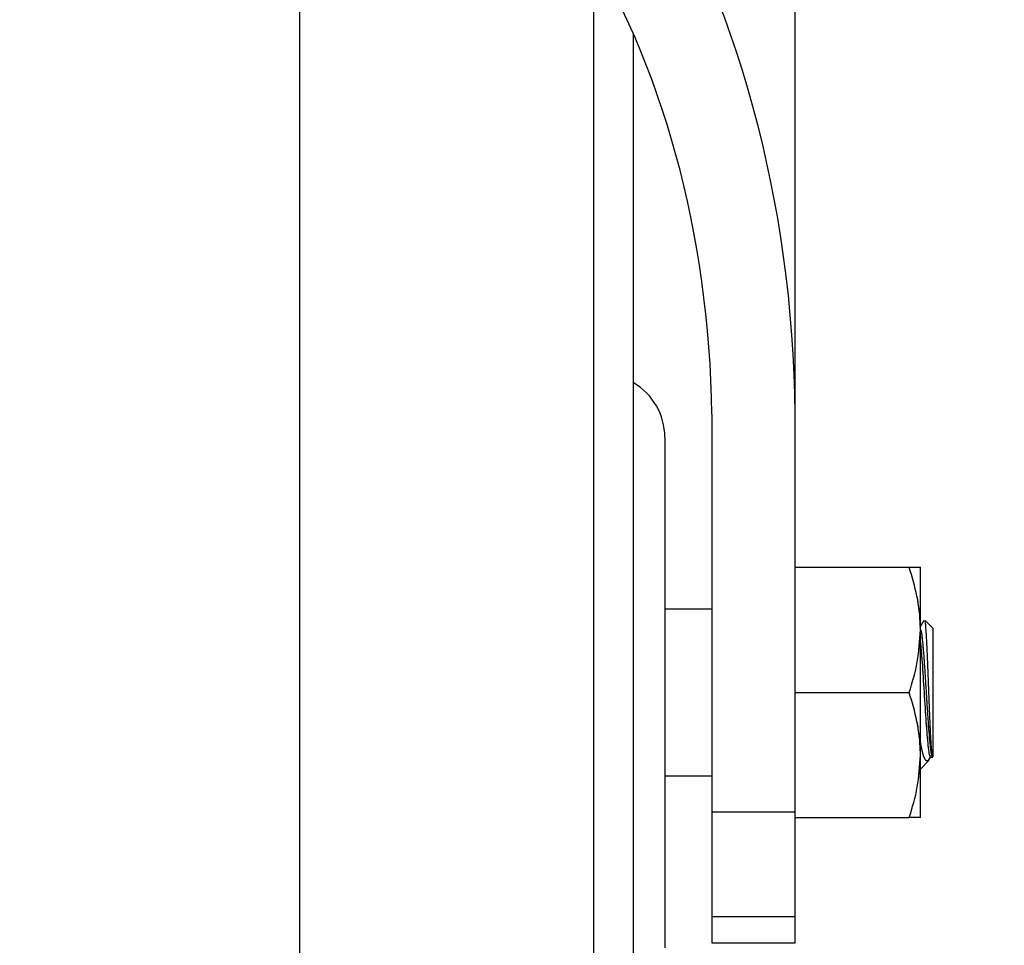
# Paper-space layout 'Sheet9' of a CAD drawing. Header units: inches. Extents: x 2.34 to 9.39, y 0.52 to 7.47.
# Tile 6 of 32: x 4.25 to 4.41, y 2.11 to 2.26. Entities that reach past the tile are written whole.
import ezdxf

# ---------------------------------------------------------------- set-up
doc = ezdxf.new("R2010")
doc.units = ezdxf.units.IN
doc.header["$MEASUREMENT"] = 0
doc.linetypes.add('PHANTOM', pattern=[0.49999999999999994, 0.25, -0.05, 0.05, -0.05, 0.05, -0.05])
doc.layers.add('FORMAT', color=7, linetype='Continuous')
doc.styles.add('SLDTEXTSTYLE0', font='TXT', dxfattribs={"width": 0.75})
doc.dimstyles.new('SLDDIMSTYLE11', dxfattribs={"dimtxt": 0.1041666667, "dimasz": 0.13, "dimexe": 0, "dimexo": 0.0625, "dimgap": 0.0260416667, "dimtad": 0, "dimtih": 1, "dimtoh": 1, "dimdec": 1, "dimlfac": 18, "dimrnd": 1e-09, "dimzin": 12, "dimdsep": 46, "dimtxsty": 'SLDTEXTSTYLE0', "dimsah": 1, "dimcen": 0.09, "dimadec": 0, "dimazin": 3, "dimtfac": 1, "dimtdec": 1, "dimtofl": 0, "dimtmove": 0, "dimatfit": 3, "dimfxl": 1, "dimfrac": 2, "dimtolj": 1, "dimtzin": 12, "dimarcsym": 0})

# ---------------------------------------------------------------- blocks, each defined once
blk = doc.blocks.new('_D_76')
at = {"layer": 'FORMAT', "color": 7}
for p, q in [((5.9691685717, 6.7509256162), (3.1807116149, 6.7509256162)), ((3.3057116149, 6.7509256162), (3.3057116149, 5.1785009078)), ((3.1517764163, 5.1573782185), (3.1200923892, 5.1573782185)), ((3.1200923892, 5.1573782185), (3.1200923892, 4.9918689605)), ((3.4596467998, 5.1573782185), (3.4913308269, 5.1573782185)), ((3.4913308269, 5.1573782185), (3.4913308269, 4.9918689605)), ((3.1200923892, 4.9918689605), (3.1517764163, 4.9918689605)), ((3.4913308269, 4.9918689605), (3.4596467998, 4.9918689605)), ((3.3057116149, 1.986126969), (3.3057116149, 4.8318573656)), ((4.0575565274, 1.986126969), (3.1807116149, 1.986126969))]:
    blk.add_line(p, q, dxfattribs=at)
for points in [[(3.3057116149, 6.7509256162), (3.2857116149, 6.6209256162), (3.3257116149, 6.6209256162)], [(3.3057116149, 1.986126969), (3.3257116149, 2.116126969), (3.2857116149, 2.116126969)]]:
    blk.add_solid(points, dxfattribs=at)
at = {"layer": 'FORMAT', "color": 7, "char_height": 0.1041666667, "attachment_point": 1, "style": 'SLDTEXTSTYLE0'}
for s, insert in [('2178', (3.1517764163, 5.1261468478)), ('85.8', (3.1710665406, 4.9661352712))]:
    blk.add_mtext(s, dxfattribs=dict(at, insert=insert))
blk = doc.blocks.new('_D_78')
at = {"layer": 'FORMAT', "color": 7}
for p, q in [((4.8515722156, 5.7140035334), (3.5529575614, 5.7140035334)), ((3.6779575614, 5.7140035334), (3.6779575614, 4.5406452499)), ((3.5240223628, 4.5195225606), (3.4923383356, 4.5195225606)), ((3.4923383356, 4.5195225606), (3.4923383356, 4.3540133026)), ((3.8318927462, 4.5195225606), (3.8635767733, 4.5195225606)), ((3.8635767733, 4.5195225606), (3.8635767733, 4.3540133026)), ((3.4923383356, 4.3540133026), (3.5240223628, 4.3540133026)), ((3.8635767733, 4.3540133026), (3.8318927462, 4.3540133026)), ((3.6779575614, 1.986126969), (3.6779575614, 4.1940017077)), ((4.0575565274, 1.986126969), (3.5529575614, 1.986126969))]:
    blk.add_line(p, q, dxfattribs=at)
for points in [[(3.6779575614, 5.7140035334), (3.6579575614, 5.5840035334), (3.6979575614, 5.5840035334)], [(3.6779575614, 1.986126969), (3.6979575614, 2.116126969), (3.6579575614, 2.116126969)]]:
    blk.add_solid(points, dxfattribs=at)
at = {"layer": 'FORMAT', "color": 7, "char_height": 0.1041666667, "attachment_point": 1, "style": 'SLDTEXTSTYLE0'}
for s, insert in [('1704', (3.5240223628, 4.4882911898)), ('67.1', (3.543312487, 4.3282796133))]:
    blk.add_mtext(s, dxfattribs=dict(at, insert=insert))

psp = doc.layouts.new('Sheet9')

# ---------------------------------------------------------------- linework, layer by layer
at = {"color": 7, "linetype": 'Continuous', "lineweight": 25}
for p, q in [((4.3775426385, 2.1991105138), (4.3775426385, 2.3467741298)), ((4.2950565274, 2.1527936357), (4.2950565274, 2.3194603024)), ((4.3440193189, 2.1527936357), (4.3440193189, 2.275423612)), ((4.350612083, 2.1527936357), (4.350612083, 2.2623866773)), ((4.3636537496, 2.1991105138), (4.3636537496, 2.1329080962)), ((4.3775426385, 2.1329080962), (4.3775426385, 2.1991105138)), ((4.3558204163, 2.1952762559), (4.3558204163, 2.1103110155)), ((4.3775426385, 2.173626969), (4.3965152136, 2.173626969)), ((4.3983759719, 2.1632103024), (4.3983759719, 2.173626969)), ((4.3636537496, 2.1666825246), (4.3558204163, 2.1666825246)), ((4.398976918, 2.1647716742), (4.3982874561, 2.1635829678)), ((4.4004593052, 2.163476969), (4.399153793, 2.1647824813)), ((4.3983759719, 2.142376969), (4.3983759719, 2.1632103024)), ((4.4004593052, 2.163476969), (4.4004593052, 2.1421103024)), ((4.2950565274, 1.986126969), (4.2950565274, 2.1527936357)), ((4.3440193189, 1.9904106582), (4.3440193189, 2.1527936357)), ((4.350612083, 1.9976053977), (4.350612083, 2.1527936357)), ((4.3775426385, 2.1527936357), (4.3965152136, 2.1527936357)), ((4.3983759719, 2.1319603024), (4.3983759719, 2.142376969)), ((4.3983759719, 2.140026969), (4.3998041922, 2.1414551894)), ((4.3997506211, 2.1414480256), (4.4000811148, 2.1420160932)), ((4.4001254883, 2.1420065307), (4.4004727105, 2.1420065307)), ((4.4003533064, 2.1420043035), (4.4004593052, 2.1421103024)), ((4.3558204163, 2.1389047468), (4.3636537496, 2.1389047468)), ((4.3636537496, 2.1329080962), (4.3775426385, 2.1329080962)), ((4.3636537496, 2.1329080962), (4.3636537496, 2.1155142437)), ((4.3775426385, 2.1155142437), (4.3775426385, 2.1329080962)), ((4.3775426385, 2.1319603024), (4.3965152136, 2.1319603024)), ((4.3636537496, 2.1155142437), (4.3775426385, 2.1155142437)), ((4.3636537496, 2.1155142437), (4.3636537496, 2.111126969)), ((4.3775426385, 2.111126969), (4.3775426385, 2.1155142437)), ((4.3636537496, 2.111126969), (4.3775426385, 2.111126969))]:
    psp.add_line(p, q, dxfattribs=at)
at = {"color": 7, "linetype": 'PHANTOM', "lineweight": 18}
for p, q in [((4.3775426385, 2.1991105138), (4.3775426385, 2.3467741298)), ((4.3775426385, 2.1991105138), (4.3775426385, 2.3467741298)), ((4.3775426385, 2.1991105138), (4.3775426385, 2.3467741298)), ((4.2950565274, 2.1527936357), (4.2950565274, 2.3194603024)), ((4.2950565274, 2.1527936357), (4.2950565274, 2.3194603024)), ((4.2950565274, 2.1527936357), (4.2950565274, 2.3194603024)), ((4.3440193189, 2.1527936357), (4.3440193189, 2.275423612)), ((4.3440193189, 2.1527936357), (4.3440193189, 2.275423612)), ((4.3440193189, 2.1527936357), (4.3440193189, 2.275423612)), ((4.350612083, 2.1527936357), (4.350612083, 2.2623866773)), ((4.350612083, 2.1527936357), (4.350612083, 2.2623866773)), ((4.350612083, 2.1527936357), (4.350612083, 2.2623866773)), ((4.3636537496, 2.1991105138), (4.3636537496, 2.1329080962)), ((4.3636537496, 2.1991105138), (4.3636537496, 2.1329080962)), ((4.3636537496, 2.1991105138), (4.3636537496, 2.1329080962)), ((4.3775426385, 2.1329080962), (4.3775426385, 2.1991105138)), ((4.3775426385, 2.1329080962), (4.3775426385, 2.1991105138)), ((4.3775426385, 2.1329080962), (4.3775426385, 2.1991105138)), ((4.3558204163, 2.1952762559), (4.3558204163, 2.1103110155)), ((4.3558204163, 2.1952762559), (4.3558204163, 2.1103110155)), ((4.3558204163, 2.1952762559), (4.3558204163, 2.1103110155)), ((4.3775426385, 2.173626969), (4.3965152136, 2.173626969)), ((4.3775426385, 2.173626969), (4.3965152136, 2.173626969)), ((4.3775426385, 2.173626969), (4.3965152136, 2.173626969)), ((4.3983759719, 2.1632103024), (4.3983759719, 2.173626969)), ((4.3983759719, 2.1632103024), (4.3983759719, 2.173626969)), ((4.3983759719, 2.1632103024), (4.3983759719, 2.173626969)), ((4.3636537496, 2.1666825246), (4.3558204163, 2.1666825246)), ((4.3636537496, 2.1666825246), (4.3558204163, 2.1666825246)), ((4.3636537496, 2.1666825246), (4.3558204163, 2.1666825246)), ((4.398976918, 2.1647716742), (4.3982874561, 2.1635829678)), ((4.398976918, 2.1647716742), (4.3982874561, 2.1635829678)), ((4.398976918, 2.1647716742), (4.3982874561, 2.1635829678)), ((4.4004593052, 2.163476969), (4.399153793, 2.1647824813)), ((4.4004593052, 2.163476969), (4.399153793, 2.1647824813)), ((4.4004593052, 2.163476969), (4.399153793, 2.1647824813)), ((4.3983759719, 2.142376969), (4.3983759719, 2.1632103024)), ((4.3983759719, 2.142376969), (4.3983759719, 2.1632103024)), ((4.3983759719, 2.142376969), (4.3983759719, 2.1632103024)), ((4.4004593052, 2.163476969), (4.4004593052, 2.1421103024)), ((4.4004593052, 2.163476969), (4.4004593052, 2.1421103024)), ((4.4004593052, 2.163476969), (4.4004593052, 2.1421103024)), ((4.2950565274, 1.986126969), (4.2950565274, 2.1527936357)), ((4.2950565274, 1.986126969), (4.2950565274, 2.1527936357)), ((4.2950565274, 1.986126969), (4.2950565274, 2.1527936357)), ((4.3440193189, 1.9904106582), (4.3440193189, 2.1527936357)), ((4.3440193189, 1.9904106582), (4.3440193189, 2.1527936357)), ((4.3440193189, 1.9904106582), (4.3440193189, 2.1527936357)), ((4.350612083, 1.9976053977), (4.350612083, 2.1527936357)), ((4.350612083, 1.9976053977), (4.350612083, 2.1527936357)), ((4.350612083, 1.9976053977), (4.350612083, 2.1527936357)), ((4.3775426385, 2.1527936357), (4.3965152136, 2.1527936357)), ((4.3775426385, 2.1527936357), (4.3965152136, 2.1527936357)), ((4.3775426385, 2.1527936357), (4.3965152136, 2.1527936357)), ((4.3983759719, 2.1319603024), (4.3983759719, 2.142376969)), ((4.3983759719, 2.1319603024), (4.3983759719, 2.142376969)), ((4.3983759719, 2.1319603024), (4.3983759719, 2.142376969)), ((4.3983759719, 2.140026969), (4.3998041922, 2.1414551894)), ((4.3983759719, 2.140026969), (4.3998041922, 2.1414551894)), ((4.3983759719, 2.140026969), (4.3998041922, 2.1414551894)), ((4.3997506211, 2.1414480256), (4.4000811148, 2.1420160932)), ((4.3997506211, 2.1414480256), (4.4000811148, 2.1420160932)), ((4.3997506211, 2.1414480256), (4.4000811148, 2.1420160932)), ((4.4001254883, 2.1420065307), (4.4004727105, 2.1420065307)), ((4.4001254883, 2.1420065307), (4.4004727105, 2.1420065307)), ((4.4001254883, 2.1420065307), (4.4004727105, 2.1420065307)), ((4.4003533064, 2.1420043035), (4.4004593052, 2.1421103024)), ((4.4003533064, 2.1420043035), (4.4004593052, 2.1421103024)), ((4.4003533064, 2.1420043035), (4.4004593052, 2.1421103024)), ((4.3558204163, 2.1389047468), (4.3636537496, 2.1389047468)), ((4.3558204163, 2.1389047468), (4.3636537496, 2.1389047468)), ((4.3558204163, 2.1389047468), (4.3636537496, 2.1389047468)), ((4.3636537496, 2.1329080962), (4.3775426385, 2.1329080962)), ((4.3636537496, 2.1329080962), (4.3636537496, 2.1155142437)), ((4.3636537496, 2.1329080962), (4.3775426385, 2.1329080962)), ((4.3636537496, 2.1329080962), (4.3636537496, 2.1155142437)), ((4.3636537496, 2.1329080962), (4.3775426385, 2.1329080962)), ((4.3636537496, 2.1329080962), (4.3636537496, 2.1155142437)), ((4.3775426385, 2.1155142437), (4.3775426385, 2.1329080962)), ((4.3775426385, 2.1155142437), (4.3775426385, 2.1329080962)), ((4.3775426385, 2.1155142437), (4.3775426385, 2.1329080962)), ((4.3775426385, 2.1319603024), (4.3965152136, 2.1319603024)), ((4.3775426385, 2.1319603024), (4.3965152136, 2.1319603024)), ((4.3775426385, 2.1319603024), (4.3965152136, 2.1319603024)), ((4.3636537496, 2.1155142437), (4.3775426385, 2.1155142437)), ((4.3636537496, 2.1155142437), (4.3636537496, 2.111126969)), ((4.3636537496, 2.1155142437), (4.3775426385, 2.1155142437)), ((4.3636537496, 2.1155142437), (4.3636537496, 2.111126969)), ((4.3636537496, 2.1155142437), (4.3775426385, 2.1155142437)), ((4.3636537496, 2.1155142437), (4.3636537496, 2.111126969)), ((4.3775426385, 2.111126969), (4.3775426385, 2.1155142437)), ((4.3775426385, 2.111126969), (4.3775426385, 2.1155142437)), ((4.3775426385, 2.111126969), (4.3775426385, 2.1155142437)), ((4.3636537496, 2.111126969), (4.3775426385, 2.111126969)), ((4.3636537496, 2.111126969), (4.3775426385, 2.111126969)), ((4.3636537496, 2.111126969), (4.3775426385, 2.111126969))]:
    psp.add_line(p, q, dxfattribs=at)
at = {"color": 7, "linetype": 'Continuous', "lineweight": 25}
psp.add_arc((4.3453759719, 2.1952762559), 0.0104444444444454, 0, 59.9119829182, dxfattribs=at)
at = {"color": 7, "linetype": 'PHANTOM', "lineweight": 18}
psp.add_arc((4.3453759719, 2.1952762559), 0.0104444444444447, 0, 59.9119829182, dxfattribs=at)
psp.add_arc((4.3453759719, 2.1952762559), 0.0104444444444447, 0, 59.9119829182, dxfattribs=at)
psp.add_arc((4.3453759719, 2.1952762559), 0.0104444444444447, 0, 59.9119829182, dxfattribs=at)
at = {"color": 7, "linetype": 'Continuous', "lineweight": 25}
for major_axis, start_param, end_param in [((0, 0.1401601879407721), 4.729695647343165, 5.480480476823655), ((0, 0.1191566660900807), 4.732746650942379, 5.477429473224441)]:
    psp.add_ellipse((4.2848898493, 2.1966849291), major_axis=major_axis, ratio=0.6611482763, start_param=start_param, end_param=end_param, dxfattribs=at)
at = {"color": 7, "linetype": 'PHANTOM', "lineweight": 18}
for major_axis, start_param, end_param in [((0, 0.1401601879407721), 4.729695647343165, 5.480480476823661), ((0, 0.1401601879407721), 4.729695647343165, 5.480480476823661), ((0, 0.1401601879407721), 4.729695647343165, 5.480480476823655), ((0, 0.1191566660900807), 4.73274665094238, 5.477429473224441), ((0, 0.1191566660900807), 4.73274665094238, 5.477429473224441), ((0, 0.1191566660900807), 4.73274665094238, 5.477429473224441)]:
    psp.add_ellipse((4.2848898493, 2.1966849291), major_axis=major_axis, ratio=0.6611482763, start_param=start_param, end_param=end_param, dxfattribs=at)
at = {"color": 7, "linetype": 'Continuous', "lineweight": 25}
for points, knots in [([(4.398375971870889, 2.163210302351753), (4.398373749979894, 2.163457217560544), (4.398356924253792, 2.165327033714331), (4.397950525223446, 2.168852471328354), (4.396996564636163, 2.172025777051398), (4.396515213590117, 2.17362696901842)], [0, 0, 0, 0, 0.0700919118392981, 0.5307854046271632, 1, 1, 1, 1]), ([(4.396515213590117, 2.17362696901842), (4.397266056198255, 2.17362696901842), (4.398259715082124, 2.17362696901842), (4.398353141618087, 2.17362696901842), (4.398375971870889, 2.17362696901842)], [0, 0, 0, 0, 0.7556341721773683, 1, 1, 1, 1]), ([(4.399066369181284, 2.164695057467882), (4.399091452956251, 2.164700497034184), (4.39916412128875, 2.164716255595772), (4.399291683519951, 2.163239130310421), (4.399434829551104, 2.160582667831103), (4.3995854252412, 2.157027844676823), (4.399730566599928, 2.153101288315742), (4.399878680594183, 2.14922618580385), (4.400026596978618, 2.145867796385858), (4.40017211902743, 2.143390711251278), (4.400282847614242, 2.142382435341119), (4.400343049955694, 2.14217388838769), (4.400353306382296, 2.142138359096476)], [0, 0, 0, 0, 0.0629152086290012, 0.1822669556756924, 0.3003315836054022, 0.416565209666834, 0.531976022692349, 0.6450899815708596, 0.7578406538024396, 0.8678469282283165, 0.9774856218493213, 1, 1, 1, 1]), ([(4.396515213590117, 2.152793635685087), (4.397035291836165, 2.154485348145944), (4.398084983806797, 2.157899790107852), (4.398278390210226, 2.161429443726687), (4.398375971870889, 2.163210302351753)], [0, 0, 0, 0, 0.4954579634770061, 0.9999999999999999, 0.9999999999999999, 0.9999999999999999, 0.9999999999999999]), ([(4.400353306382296, 2.142138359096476), (4.400343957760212, 2.142163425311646), (4.400279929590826, 2.142335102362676), (4.40015849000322, 2.142932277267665), (4.400000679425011, 2.14430298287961), (4.399837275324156, 2.146156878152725), (4.399671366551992, 2.148385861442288), (4.399515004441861, 2.150867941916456), (4.399348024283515, 2.153454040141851), (4.399186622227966, 2.156007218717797), (4.39902720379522, 2.15837515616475), (4.398859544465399, 2.160436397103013), (4.398702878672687, 2.162015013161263), (4.398582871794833, 2.162926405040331), (4.398518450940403, 2.163108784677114), (4.398508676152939, 2.163136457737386)], [0, 0, 0, 0, 0.0151639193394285, 0.1038568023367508, 0.1913714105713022, 0.2795867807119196, 0.3680884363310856, 0.4554323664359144, 0.5440487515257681, 0.6320187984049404, 0.7197480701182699, 0.8084224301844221, 0.8958339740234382, 0.9841945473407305, 1, 1, 1, 1]), ([(4.400079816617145, 2.142279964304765), (4.400045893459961, 2.142231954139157), (4.399904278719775, 2.142031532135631), (4.399653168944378, 2.144162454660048), (4.399324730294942, 2.148240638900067), (4.399001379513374, 2.153456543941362), (4.398686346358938, 2.158523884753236), (4.398477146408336, 2.160677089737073), (4.398375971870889, 2.161718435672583)], [0, 0, 0, 0, 0.0600286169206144, 0.2505939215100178, 0.4417024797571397, 0.6320042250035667, 0.8220276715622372, 1, 1, 1, 1]), ([(4.398375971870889, 2.14237696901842), (4.398373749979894, 2.142623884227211), (4.398356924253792, 2.144493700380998), (4.397950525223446, 2.148019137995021), (4.396996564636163, 2.151192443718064), (4.396515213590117, 2.152793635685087)], [0, 0, 0, 0, 0.0700919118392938, 0.5307854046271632, 1, 1, 1, 1]), ([(4.399783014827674, 2.141476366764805), (4.399628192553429, 2.14140305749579), (4.399290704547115, 2.141243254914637), (4.398818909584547, 2.1423892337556), (4.398514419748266, 2.143963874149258), (4.398375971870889, 2.144679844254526)], [0, 0, 0, 0, 0.3160947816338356, 0.6890364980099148, 1, 1, 1, 1]), ([(4.396515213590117, 2.131960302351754), (4.397035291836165, 2.133652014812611), (4.398084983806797, 2.137066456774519), (4.398278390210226, 2.140596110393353), (4.398375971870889, 2.14237696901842)], [0, 0, 0, 0, 0.4954579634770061, 0.9999999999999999, 0.9999999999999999, 0.9999999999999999, 0.9999999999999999]), ([(4.400353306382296, 2.142138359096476), (4.400353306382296, 2.142105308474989), (4.400353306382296, 2.142013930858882), (4.400353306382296, 2.142015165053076), (4.400353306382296, 2.142015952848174)], [0, 0, 0, 0, 0.3616927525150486, 1, 1, 1, 1]), ([(4.398375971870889, 2.131960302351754), (4.398353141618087, 2.131960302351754), (4.398259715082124, 2.131960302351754), (4.397266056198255, 2.131960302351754), (4.396515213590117, 2.131960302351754)], [0, 0, 0, 0, 0.2443658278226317, 1, 1, 1, 1])]:
    psp.add_open_spline(points, degree=3, knots=knots, dxfattribs=at)
at = {"color": 7, "linetype": 'PHANTOM', "lineweight": 18}
for points, knots in [([(4.398375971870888, 2.163210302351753), (4.398373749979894, 2.163457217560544), (4.398356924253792, 2.165327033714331), (4.397950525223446, 2.168852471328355), (4.396996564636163, 2.172025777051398), (4.396515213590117, 2.17362696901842)], [0, 0, 0, 0, 0.070091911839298, 0.5307854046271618, 1, 1, 1, 1]), ([(4.396515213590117, 2.17362696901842), (4.397266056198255, 2.17362696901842), (4.398259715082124, 2.17362696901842), (4.398353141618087, 2.17362696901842), (4.398375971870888, 2.17362696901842)], [0, 0, 0, 0, 0.755634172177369, 1, 1, 1, 1]), ([(4.398375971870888, 2.163210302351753), (4.398373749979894, 2.163457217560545), (4.398356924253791, 2.165327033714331), (4.397950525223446, 2.168852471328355), (4.396996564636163, 2.172025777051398), (4.396515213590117, 2.17362696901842)], [0, 0, 0, 0, 0.070091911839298, 0.5307854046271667, 1, 1, 1, 1]), ([(4.396515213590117, 2.17362696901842), (4.397266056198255, 2.17362696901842), (4.398259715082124, 2.17362696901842), (4.398353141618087, 2.17362696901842), (4.398375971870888, 2.17362696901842)], [0, 0, 0, 0, 0.755634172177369, 1, 1, 1, 1]), ([(4.398375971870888, 2.163210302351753), (4.398373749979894, 2.163457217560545), (4.398356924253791, 2.165327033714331), (4.397950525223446, 2.168852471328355), (4.396996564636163, 2.172025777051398), (4.396515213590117, 2.17362696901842)], [0, 0, 0, 0, 0.070091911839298, 0.5307854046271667, 1, 1, 1, 1]), ([(4.396515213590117, 2.17362696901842), (4.397266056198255, 2.17362696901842), (4.398259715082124, 2.17362696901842), (4.398353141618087, 2.17362696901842), (4.398375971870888, 2.17362696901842)], [0, 0, 0, 0, 0.755634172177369, 1, 1, 1, 1]), ([(4.399066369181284, 2.164695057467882), (4.399091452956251, 2.164700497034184), (4.39916412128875, 2.164716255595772), (4.399291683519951, 2.163239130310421), (4.399434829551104, 2.160582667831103), (4.3995854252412, 2.157027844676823), (4.399730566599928, 2.153101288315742), (4.399878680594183, 2.14922618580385), (4.400026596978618, 2.145867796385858), (4.40017211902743, 2.143390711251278), (4.400282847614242, 2.142382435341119), (4.400343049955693, 2.14217388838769), (4.400353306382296, 2.142138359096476)], [0, 0, 0, 0, 0.0629152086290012, 0.1822669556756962, 0.300331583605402, 0.4165652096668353, 0.5319760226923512, 0.6450899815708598, 0.7578406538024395, 0.8678469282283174, 0.9774856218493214, 1, 1, 1, 1]), ([(4.399066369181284, 2.164695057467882), (4.399091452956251, 2.164700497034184), (4.39916412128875, 2.164716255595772), (4.399291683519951, 2.163239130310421), (4.399434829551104, 2.160582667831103), (4.3995854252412, 2.157027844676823), (4.399730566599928, 2.153101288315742), (4.399878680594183, 2.14922618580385), (4.400026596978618, 2.145867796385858), (4.400172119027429, 2.143390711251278), (4.400282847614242, 2.142382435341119), (4.400343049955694, 2.14217388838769), (4.400353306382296, 2.142138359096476)], [0, 0, 0, 0, 0.0629152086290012, 0.1822669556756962, 0.300331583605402, 0.4165652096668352, 0.5319760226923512, 0.6450899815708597, 0.7578406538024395, 0.8678469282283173, 0.9774856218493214, 1, 1, 1, 1]), ([(4.399066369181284, 2.164695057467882), (4.399091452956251, 2.164700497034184), (4.39916412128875, 2.164716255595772), (4.399291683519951, 2.163239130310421), (4.399434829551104, 2.160582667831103), (4.3995854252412, 2.157027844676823), (4.399730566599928, 2.153101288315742), (4.399878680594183, 2.14922618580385), (4.400026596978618, 2.145867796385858), (4.400172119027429, 2.143390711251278), (4.400282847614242, 2.142382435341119), (4.400343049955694, 2.14217388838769), (4.400353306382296, 2.142138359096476)], [0, 0, 0, 0, 0.0629152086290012, 0.1822669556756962, 0.300331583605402, 0.4165652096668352, 0.5319760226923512, 0.6450899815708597, 0.7578406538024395, 0.8678469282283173, 0.9774856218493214, 1, 1, 1, 1]), ([(4.396515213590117, 2.152793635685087), (4.397035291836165, 2.154485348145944), (4.398084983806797, 2.157899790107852), (4.398278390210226, 2.161429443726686), (4.398375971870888, 2.163210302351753)], [0, 0, 0, 0, 0.4954579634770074, 1, 1, 1, 1]), ([(4.396515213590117, 2.152793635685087), (4.397035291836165, 2.154485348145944), (4.398084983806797, 2.157899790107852), (4.398278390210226, 2.161429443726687), (4.398375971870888, 2.163210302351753)], [0, 0, 0, 0, 0.4954579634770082, 1, 1, 1, 1]), ([(4.396515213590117, 2.152793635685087), (4.397035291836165, 2.154485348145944), (4.398084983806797, 2.157899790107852), (4.398278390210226, 2.161429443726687), (4.398375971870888, 2.163210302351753)], [0, 0, 0, 0, 0.4954579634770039, 1, 1, 1, 1]), ([(4.400353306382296, 2.142138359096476), (4.400343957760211, 2.142163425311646), (4.400279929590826, 2.142335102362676), (4.40015849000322, 2.142932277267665), (4.400000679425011, 2.14430298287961), (4.399837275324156, 2.146156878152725), (4.399671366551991, 2.148385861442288), (4.399515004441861, 2.150867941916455), (4.399348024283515, 2.153454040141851), (4.399186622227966, 2.156007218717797), (4.39902720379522, 2.15837515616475), (4.398859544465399, 2.160436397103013), (4.398702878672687, 2.162015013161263), (4.398582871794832, 2.162926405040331), (4.398518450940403, 2.163108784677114), (4.398508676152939, 2.163136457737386)], [0, 0, 0, 0, 0.0151639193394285, 0.1038568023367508, 0.1913714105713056, 0.2795867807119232, 0.3680884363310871, 0.4554323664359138, 0.5440487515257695, 0.6320187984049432, 0.7197480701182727, 0.8084224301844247, 0.8958339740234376, 0.9841945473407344, 1, 1, 1, 1]), ([(4.400353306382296, 2.142138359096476), (4.400343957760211, 2.142163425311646), (4.400279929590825, 2.142335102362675), (4.40015849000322, 2.142932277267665), (4.400000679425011, 2.14430298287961), (4.399837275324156, 2.146156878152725), (4.399671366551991, 2.148385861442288), (4.399515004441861, 2.150867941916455), (4.399348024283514, 2.153454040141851), (4.399186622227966, 2.156007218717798), (4.399027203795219, 2.15837515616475), (4.398859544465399, 2.160436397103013), (4.398702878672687, 2.162015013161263), (4.398582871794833, 2.162926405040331), (4.398518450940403, 2.163108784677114), (4.398508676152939, 2.163136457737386)], [0, 0, 0, 0, 0.0151639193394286, 0.1038568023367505, 0.1913714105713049, 0.2795867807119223, 0.3680884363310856, 0.4554323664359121, 0.5440487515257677, 0.6320187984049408, 0.71974807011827, 0.8084224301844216, 0.8958339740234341, 0.9841945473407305, 1, 1, 1, 1]), ([(4.400353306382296, 2.142138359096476), (4.400343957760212, 2.142163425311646), (4.400279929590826, 2.142335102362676), (4.40015849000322, 2.142932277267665), (4.400000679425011, 2.14430298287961), (4.399837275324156, 2.146156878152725), (4.399671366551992, 2.148385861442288), (4.399515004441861, 2.150867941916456), (4.399348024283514, 2.153454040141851), (4.399186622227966, 2.156007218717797), (4.399027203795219, 2.15837515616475), (4.398859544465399, 2.160436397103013), (4.398702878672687, 2.162015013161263), (4.398582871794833, 2.162926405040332), (4.398518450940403, 2.163108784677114), (4.398508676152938, 2.163136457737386)], [0, 0, 0, 0, 0.0151639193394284, 0.1038568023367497, 0.1913714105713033, 0.2795867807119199, 0.3680884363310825, 0.4554323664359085, 0.5440487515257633, 0.6320187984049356, 0.7197480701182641, 0.8084224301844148, 0.8958339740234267, 0.9841945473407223, 1, 1, 1, 1]), ([(4.400079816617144, 2.142279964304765), (4.400045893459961, 2.142231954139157), (4.399904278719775, 2.142031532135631), (4.399653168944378, 2.144162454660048), (4.399324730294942, 2.148240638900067), (4.399001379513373, 2.153456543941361), (4.398686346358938, 2.158523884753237), (4.398477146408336, 2.160677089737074), (4.398375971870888, 2.161718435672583)], [0, 0, 0, 0, 0.0600286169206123, 0.2505939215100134, 0.4417024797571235, 0.6320042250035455, 0.8220276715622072, 1, 1, 1, 1]), ([(4.400079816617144, 2.142279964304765), (4.400045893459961, 2.142231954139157), (4.399904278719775, 2.142031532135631), (4.399653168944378, 2.144162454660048), (4.399324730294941, 2.148240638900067), (4.399001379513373, 2.153456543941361), (4.398686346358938, 2.158523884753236), (4.398477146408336, 2.160677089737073), (4.398375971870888, 2.161718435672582)], [0, 0, 0, 0, 0.060028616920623, 0.2505939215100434, 0.4417024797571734, 0.6320042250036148, 0.8220276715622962, 1, 1, 1, 1]), ([(4.400079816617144, 2.142279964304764), (4.40004589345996, 2.142231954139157), (4.399904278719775, 2.142031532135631), (4.399653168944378, 2.144162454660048), (4.399324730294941, 2.148240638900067), (4.399001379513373, 2.153456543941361), (4.398686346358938, 2.158523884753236), (4.398477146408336, 2.160677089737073), (4.398375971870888, 2.161718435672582)], [0, 0, 0, 0, 0.060028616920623, 0.2505939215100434, 0.4417024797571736, 0.6320042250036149, 0.8220276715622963, 1, 1, 1, 1]), ([(4.398375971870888, 2.14237696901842), (4.398373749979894, 2.142623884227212), (4.398356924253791, 2.144493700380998), (4.397950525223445, 2.148019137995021), (4.396996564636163, 2.151192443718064), (4.396515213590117, 2.152793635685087)], [0, 0, 0, 0, 0.0700919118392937, 0.5307854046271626, 0.9999999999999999, 0.9999999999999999, 0.9999999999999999, 0.9999999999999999]), ([(4.398375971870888, 2.14237696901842), (4.398373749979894, 2.142623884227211), (4.398356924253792, 2.144493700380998), (4.397950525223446, 2.148019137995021), (4.396996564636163, 2.151192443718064), (4.396515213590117, 2.152793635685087)], [0, 0, 0, 0, 0.0700919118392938, 0.5307854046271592, 0.9999999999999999, 0.9999999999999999, 0.9999999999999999, 0.9999999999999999]), ([(4.398375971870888, 2.14237696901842), (4.398373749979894, 2.142623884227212), (4.398356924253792, 2.144493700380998), (4.397950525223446, 2.148019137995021), (4.396996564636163, 2.151192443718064), (4.396515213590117, 2.152793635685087)], [0, 0, 0, 0, 0.0700919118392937, 0.5307854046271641, 0.9999999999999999, 0.9999999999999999, 0.9999999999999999, 0.9999999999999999]), ([(4.399783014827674, 2.141476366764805), (4.399628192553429, 2.14140305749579), (4.399290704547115, 2.141243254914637), (4.398818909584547, 2.1423892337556), (4.398514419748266, 2.143963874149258), (4.398375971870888, 2.144679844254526)], [0, 0, 0, 0, 0.3160947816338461, 0.6890364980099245, 1, 1, 1, 1]), ([(4.399783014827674, 2.141476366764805), (4.399628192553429, 2.14140305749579), (4.399290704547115, 2.141243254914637), (4.398818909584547, 2.142389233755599), (4.398514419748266, 2.143963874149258), (4.398375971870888, 2.144679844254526)], [0, 0, 0, 0, 0.3160947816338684, 0.6890364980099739, 1, 1, 1, 1]), ([(4.399783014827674, 2.141476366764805), (4.399628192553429, 2.14140305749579), (4.399290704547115, 2.141243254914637), (4.398818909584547, 2.142389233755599), (4.398514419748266, 2.143963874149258), (4.398375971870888, 2.144679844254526)], [0, 0, 0, 0, 0.3160947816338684, 0.6890364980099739, 1, 1, 1, 1]), ([(4.396515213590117, 2.131960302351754), (4.397035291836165, 2.133652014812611), (4.398084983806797, 2.137066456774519), (4.398278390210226, 2.140596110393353), (4.398375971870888, 2.14237696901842)], [0, 0, 0, 0, 0.4954579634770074, 1, 1, 1, 1]), ([(4.396515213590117, 2.131960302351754), (4.397035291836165, 2.133652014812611), (4.398084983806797, 2.137066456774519), (4.398278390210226, 2.140596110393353), (4.398375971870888, 2.14237696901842)], [0, 0, 0, 0, 0.4954579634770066, 0.9999999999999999, 0.9999999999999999, 0.9999999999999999, 0.9999999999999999]), ([(4.396515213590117, 2.131960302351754), (4.397035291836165, 2.133652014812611), (4.398084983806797, 2.137066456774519), (4.398278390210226, 2.140596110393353), (4.398375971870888, 2.14237696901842)], [0, 0, 0, 0, 0.4954579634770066, 0.9999999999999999, 0.9999999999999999, 0.9999999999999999, 0.9999999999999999]), ([(4.400353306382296, 2.142138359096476), (4.400353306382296, 2.142105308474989), (4.400353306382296, 2.142013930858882), (4.400353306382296, 2.142015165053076), (4.400353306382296, 2.142015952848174)], [0, 0, 0, 0, 0.3616927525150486, 1, 1, 1, 1]), ([(4.400353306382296, 2.142138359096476), (4.400353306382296, 2.142105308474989), (4.400353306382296, 2.142013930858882), (4.400353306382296, 2.142015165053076), (4.400353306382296, 2.142015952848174)], [0, 0, 0, 0, 0.3616927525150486, 1, 1, 1, 1]), ([(4.400353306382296, 2.142138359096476), (4.400353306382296, 2.142105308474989), (4.400353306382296, 2.142013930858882), (4.400353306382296, 2.142015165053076), (4.400353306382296, 2.142015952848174)], [0, 0, 0, 0, 0.3616927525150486, 1, 1, 1, 1]), ([(4.398375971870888, 2.131960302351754), (4.398353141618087, 2.131960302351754), (4.398259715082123, 2.131960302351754), (4.397266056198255, 2.131960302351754), (4.396515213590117, 2.131960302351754)], [0, 0, 0, 0, 0.2443658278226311, 1, 1, 1, 1]), ([(4.398375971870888, 2.131960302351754), (4.398353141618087, 2.131960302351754), (4.398259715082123, 2.131960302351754), (4.397266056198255, 2.131960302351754), (4.396515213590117, 2.131960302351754)], [0, 0, 0, 0, 0.2443658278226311, 1, 1, 1, 1]), ([(4.398375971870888, 2.131960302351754), (4.398353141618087, 2.131960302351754), (4.398259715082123, 2.131960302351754), (4.397266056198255, 2.131960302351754), (4.396515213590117, 2.131960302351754)], [0, 0, 0, 0, 0.2443658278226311, 1, 1, 1, 1])]:
    psp.add_open_spline(points, degree=3, knots=knots, dxfattribs=at)

# ---------------------------------------------------------------- dimensions: what is measured, and where the dimension line sits
at = {"layer": 'FORMAT', "color": 7}
for base, p1, picture, middle in [((3.3057116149, 1.986126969), (6.0191685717, 6.7509256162), '_D_76', (3.3057116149, 5.0051791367)), ((3.6779575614, 1.986126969), (4.9015722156, 5.7140035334), '_D_78', (3.6779575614, 4.3673234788))]:
    dim = psp.add_linear_dim(base=base, p1=p1, p2=(4.1075565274, 1.986126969), angle=90, dimstyle='SLDDIMSTYLE11', dxfattribs=at)
    dim.commit()
    dim.dimension.update_dxf_attribs({"geometry": picture, "text_midpoint": middle, "dimtype": 160})

doc.saveas('drawing.dxf')
